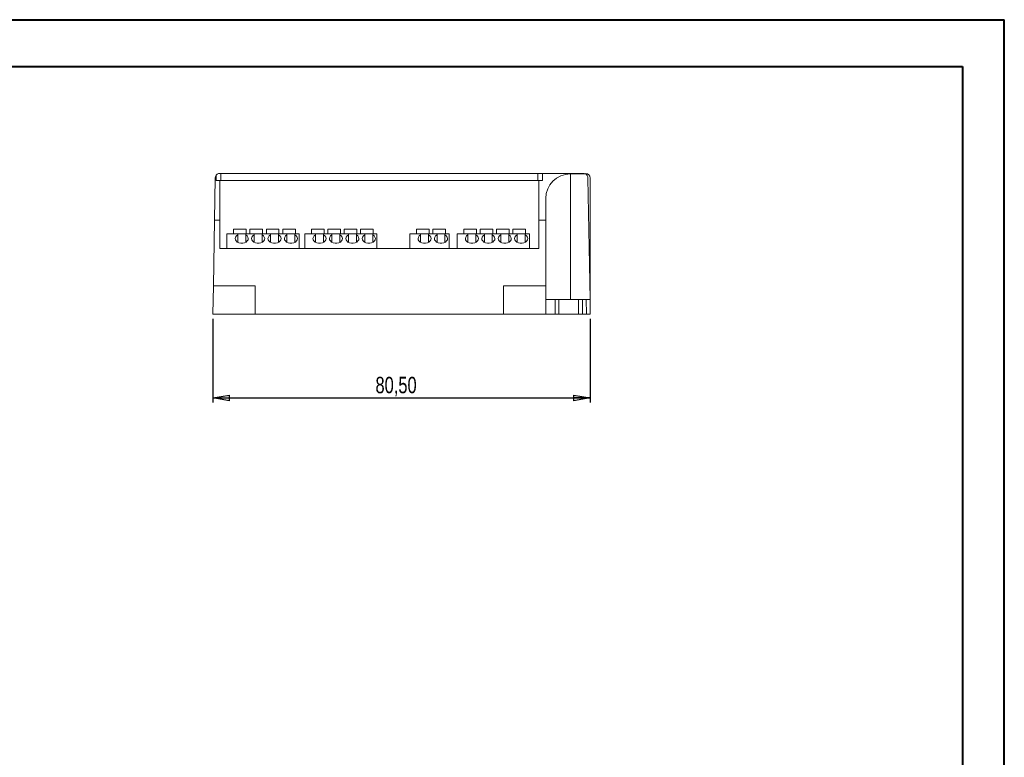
# Model space of a CAD drawing. Header units: millimetres. Extents: x 0 to 420, y -17 to 297.
# Tile 5 of 5: x 210 to 420, y 140 to 297. Entities that reach past the tile are written whole.
import ezdxf

# ---------------------------------------------------------------- set-up
doc = ezdxf.new("R2010")
doc.units = ezdxf.units.MM
doc.layers.add('SYM', color=179, linetype='Continuous')
doc.styles.add('SLDTEXTSTYLE0', font='TXT', dxfattribs={"width": 0.75})
doc.dimstyles.new('SLDDIMSTYLE0', dxfattribs={"dimtxt": 3.5, "dimasz": 3.556, "dimexe": 0, "dimexo": 0.0625, "dimgap": 0.875, "dimtad": 1, "dimrnd": 1e-09, "dimzin": 12, "dimdsep": 46, "dimtxsty": 'SLDTEXTSTYLE0', "dimblk1": 'CLOSED', "dimblk2": 'CLOSED', "dimsah": 1, "dimcen": 0.09, "dimadec": 0, "dimazin": 3, "dimtfac": 1, "dimtofl": 0, "dimtmove": 0, "dimatfit": 3, "dimldrblk": 'CLOSED', "dimfxl": 0, "dimfrac": 2, "dimtolj": 1, "dimtzin": 12, "dimarcsym": 0})

# ---------------------------------------------------------------- blocks, each defined once
blk = doc.blocks.new('_CLOSED')
at = {"color": 0, "linetype": 'ByBlock', "lineweight": -2}
for p, q in [((-1, 0.166667), (0, 0)), ((-1, 0.166667), (-1, -0.166667)), ((0, 0), (-1, -0.166667)), ((0, 0), (-1, 0))]:
    blk.add_line(p, q, dxfattribs=at)
blk = doc.blocks.new('_D_3')
at = {"layer": 'SYM'}
for p, q in [((251.28, 233.45), (251.28, 215.58)), ((331.78, 233.45), (331.78, 215.58)), ((251.28, 216.58), (331.78, 216.58))]:
    blk.add_line(p, q, dxfattribs=at)
at = {"layer": 'SYM', "xscale": 3.556, "yscale": 3.556, "rotation": 180.0000000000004}
blk.add_blockref('_CLOSED', (251.28, 216.58, -1.25), dxfattribs=at)
at = {"layer": 'SYM', "xscale": 3.556, "yscale": 3.556}
blk.add_blockref('_CLOSED', (331.78, 216.58, -1.25), dxfattribs=at)
at = {"layer": 'SYM', "insert": (285.96, 221.09), "char_height": 3.5, "attachment_point": 1, "style": 'SLDTEXTSTYLE0'}
blk.add_mtext('80,50', dxfattribs=at)

msp = doc.modelspace()

# ---------------------------------------------------------------- linework, layer by layer
at = {"color": 7, "linetype": 'Continuous', "lineweight": 40}
for p, q in [((0.079, 297.215), (420.079, 297.215)), ((420.079, 0.215), (420.079, 297.215)), ((25.079, 287.215), (411.144, 287.215)), ((411.144, 287.215), (411.144, 10.215))]:
    msp.add_line(p, q, dxfattribs=at)
at = {"color": 7, "linetype": 'Continuous', "lineweight": 15}
for p, q in [((251.79, 263.469), (251.632, 254.452)), ((251.983, 262.952), (251.983, 264.043)), ((251.983, 262.952), (252.783, 262.952)), ((252.783, 254.452), (252.783, 262.952)), ((320.783, 262.952), (252.783, 262.952)), ((252.983, 264.452), (252.79, 264.452)), ((252.983, 264.452), (252.983, 262.952)), ((320.583, 264.452), (252.983, 264.452)), ((320.583, 264.452), (320.583, 262.952)), ((321.583, 264.452), (320.583, 264.452)), ((320.783, 262.952), (320.783, 254.452)), ((320.783, 262.952), (321.583, 262.952)), ((321.583, 264.452), (330.277, 264.452)), ((321.583, 262.952), (321.583, 264.452)), ((327.533, 264.352), (330.713, 264.352)), ((327.533, 237.552), (327.533, 264.352)), ((331.729, 237.552), (331.277, 263.469)), ((331.783, 234.452), (331.783, 263.452)), ((322.283, 254.452), (322.283, 259.102)), ((251.388, 240.452), (251.632, 254.452)), ((252.783, 254.452), (251.632, 254.452)), ((252.783, 254.452), (252.783, 248.452)), ((320.783, 248.452), (320.783, 254.452)), ((322.283, 254.452), (320.783, 254.452)), ((322.283, 254.452), (322.283, 240.452)), ((255.683, 251.552), (255.683, 252.552)), ((255.683, 252.552), (258.383, 252.552)), ((258.383, 251.552), (258.383, 252.552)), ((259.183, 252.552), (261.883, 252.552)), ((259.183, 251.552), (259.183, 252.552)), ((261.883, 251.552), (261.883, 252.552)), ((262.683, 251.552), (262.683, 252.552)), ((262.683, 252.552), (265.383, 252.552)), ((265.383, 251.552), (265.383, 252.552)), ((266.183, 251.552), (266.183, 252.552)), ((266.183, 252.552), (268.883, 252.552)), ((268.883, 251.552), (268.883, 252.552)), ((272.283, 251.552), (272.283, 252.552)), ((272.283, 252.552), (274.983, 252.552)), ((274.983, 251.552), (274.983, 252.552)), ((275.783, 251.552), (275.783, 252.552)), ((275.783, 252.552), (278.483, 252.552)), ((278.483, 251.552), (278.483, 252.552)), ((279.283, 251.552), (279.283, 252.552)), ((279.283, 252.552), (281.983, 252.552)), ((281.983, 251.552), (281.983, 252.552)), ((282.783, 251.552), (282.783, 252.552)), ((282.783, 252.552), (285.483, 252.552)), ((285.483, 251.552), (285.483, 252.552)), ((294.683, 251.552), (294.683, 252.552)), ((294.683, 252.552), (297.383, 252.552)), ((297.383, 251.552), (297.383, 252.552)), ((298.183, 251.552), (298.183, 252.552)), ((298.183, 252.552), (300.883, 252.552)), ((300.883, 251.552), (300.883, 252.552)), ((304.783, 251.552), (304.783, 252.552)), ((304.783, 252.552), (307.483, 252.552)), ((307.483, 251.552), (307.483, 252.552)), ((308.283, 251.552), (308.283, 252.552)), ((308.283, 252.552), (310.983, 252.552)), ((310.983, 251.552), (310.983, 252.552)), ((311.783, 251.552), (311.783, 252.552)), ((311.783, 252.552), (314.483, 252.552)), ((314.483, 251.552), (314.483, 252.552)), ((315.283, 251.552), (315.283, 252.552)), ((315.283, 252.552), (317.983, 252.552)), ((317.983, 251.552), (317.983, 252.552)), ((254.283, 251.552), (256.583, 251.552)), ((254.283, 251.552), (254.283, 248.452)), ((256.583, 251.348), (256.583, 251.552)), ((258.283, 251.552), (256.583, 251.552)), ((256.583, 251.348), (256.583, 249.775)), ((258.283, 251.552), (258.283, 251.348)), ((258.283, 251.552), (260.083, 251.552)), ((258.283, 249.775), (258.283, 251.348)), ((260.083, 251.348), (260.083, 251.552)), ((261.783, 251.552), (260.083, 251.552)), ((260.083, 251.348), (260.083, 249.775)), ((261.783, 251.552), (261.783, 251.348)), ((261.783, 251.552), (263.583, 251.552)), ((261.783, 249.775), (261.783, 251.348)), ((263.583, 251.348), (263.583, 251.552)), ((265.283, 251.552), (263.583, 251.552)), ((263.583, 251.348), (263.583, 249.775)), ((265.283, 251.552), (265.283, 251.348)), ((265.283, 251.552), (267.083, 251.552)), ((265.283, 249.775), (265.283, 251.348)), ((267.083, 251.348), (267.083, 251.552)), ((268.783, 251.552), (267.083, 251.552)), ((267.083, 251.348), (267.083, 249.775)), ((268.783, 251.552), (268.783, 251.348)), ((268.783, 251.552), (269.683, 251.552)), ((268.783, 249.775), (268.783, 251.348)), ((269.683, 248.452), (269.683, 251.552)), ((270.883, 251.552), (273.183, 251.552)), ((270.883, 251.552), (270.883, 248.452)), ((273.183, 251.348), (273.183, 251.552)), ((274.883, 251.552), (273.183, 251.552)), ((273.183, 251.348), (273.183, 249.775)), ((274.883, 251.552), (274.883, 251.348)), ((274.883, 251.552), (276.683, 251.552)), ((274.883, 249.775), (274.883, 251.348)), ((276.683, 251.348), (276.683, 251.552)), ((278.383, 251.552), (276.683, 251.552)), ((276.683, 251.348), (276.683, 249.775)), ((278.383, 251.552), (278.383, 251.348)), ((278.383, 251.552), (280.183, 251.552)), ((278.383, 249.775), (278.383, 251.348)), ((280.183, 251.348), (280.183, 251.552)), ((281.883, 251.552), (280.183, 251.552)), ((280.183, 251.348), (280.183, 249.775)), ((281.883, 251.552), (281.883, 251.348)), ((281.883, 251.552), (283.683, 251.552)), ((281.883, 249.775), (281.883, 251.348)), ((283.683, 251.348), (283.683, 251.552)), ((285.383, 251.552), (283.683, 251.552)), ((283.683, 251.348), (283.683, 249.775)), ((285.383, 251.552), (285.383, 251.348)), ((285.383, 251.552), (286.283, 251.552)), ((285.383, 249.775), (285.383, 251.348)), ((286.283, 248.452), (286.283, 251.552)), ((293.283, 251.552), (295.583, 251.552)), ((293.283, 251.552), (293.283, 248.452)), ((295.583, 251.348), (295.583, 251.552)), ((297.283, 251.552), (295.583, 251.552)), ((295.583, 251.348), (295.583, 249.775)), ((297.283, 251.552), (297.283, 251.348)), ((297.283, 251.552), (299.083, 251.552)), ((297.283, 249.775), (297.283, 251.348)), ((299.083, 251.348), (299.083, 251.552)), ((300.783, 251.552), (299.083, 251.552)), ((299.083, 251.348), (299.083, 249.775)), ((300.783, 251.552), (300.783, 251.348)), ((300.783, 251.552), (301.683, 251.552)), ((300.783, 249.775), (300.783, 251.348)), ((301.683, 248.452), (301.683, 251.552)), ((303.383, 251.552), (305.683, 251.552)), ((303.383, 251.552), (303.383, 248.452)), ((305.683, 251.348), (305.683, 251.552)), ((307.383, 251.552), (305.683, 251.552)), ((305.683, 251.348), (305.683, 249.775)), ((307.383, 251.552), (307.383, 251.348)), ((307.383, 251.552), (309.183, 251.552)), ((307.383, 249.775), (307.383, 251.348)), ((309.183, 251.348), (309.183, 251.552)), ((310.883, 251.552), (309.183, 251.552)), ((309.183, 251.348), (309.183, 249.775)), ((310.883, 251.552), (310.883, 251.348)), ((310.883, 251.552), (312.683, 251.552)), ((310.883, 249.775), (310.883, 251.348)), ((312.683, 251.348), (312.683, 251.552)), ((314.383, 251.552), (312.683, 251.552)), ((312.683, 251.348), (312.683, 249.775)), ((314.383, 251.552), (314.383, 251.348)), ((314.383, 251.552), (316.183, 251.552)), ((314.383, 249.775), (314.383, 251.348)), ((316.183, 251.348), (316.183, 251.552)), ((317.883, 251.552), (316.183, 251.552)), ((316.183, 251.348), (316.183, 249.775)), ((317.883, 251.552), (317.883, 251.348)), ((317.883, 251.552), (318.783, 251.552)), ((317.883, 249.775), (317.883, 251.348)), ((318.783, 248.452), (318.783, 251.552)), ((252.783, 248.452), (320.783, 248.452)), ((251.283, 234.452), (251.388, 240.452)), ((251.388, 240.452), (260.283, 240.452)), ((260.283, 234.452), (260.283, 240.452)), ((313.283, 234.452), (313.283, 240.452)), ((313.283, 240.452), (322.283, 240.452)), ((322.283, 234.452), (322.283, 240.452)), ((322.283, 237.552), (324.283, 237.552)), ((324.283, 237.552), (324.283, 234.452)), ((325.083, 237.552), (324.283, 237.552)), ((325.083, 234.452), (325.083, 237.552)), ((325.083, 237.552), (329.283, 237.552)), ((329.283, 237.552), (329.283, 234.452)), ((330.083, 237.552), (329.283, 237.552)), ((330.083, 237.552), (330.083, 234.452)), ((330.083, 237.552), (330.929, 237.552)), ((330.983, 234.452), (330.929, 237.552)), ((331.729, 237.552), (330.929, 237.552)), ((331.783, 234.452), (331.729, 237.552)), ((251.283, 234.452), (260.283, 234.452)), ((260.283, 234.452), (313.283, 234.452)), ((313.283, 234.452), (322.283, 234.452)), ((322.283, 234.452), (324.283, 234.452)), ((325.083, 234.452), (324.283, 234.452)), ((325.083, 234.452), (329.283, 234.452)), ((330.083, 234.452), (329.283, 234.452)), ((330.983, 234.452), (330.083, 234.452)), ((331.783, 234.452), (330.983, 234.452))]:
    msp.add_line(p, q, dxfattribs=at)
at = {"color": 7, "linetype": 'Continuous', "lineweight": 15, "flags": 128}
for points in [[(256.583, 251.348), (256.298, 251.141), (256.11, 250.885), (256.034, 250.601), (256.078, 250.314), (256.237, 250.048), (256.497, 249.825), (256.838, 249.666), (257.229, 249.582), (257.637, 249.582), (258.029, 249.666), (258.369, 249.825), (258.63, 250.048), (258.789, 250.314), (258.832, 250.601), (258.756, 250.885), (258.568, 251.141), (258.283, 251.348)], [(260.083, 251.348), (259.798, 251.141), (259.61, 250.885), (259.534, 250.601), (259.578, 250.314), (259.737, 250.048), (259.997, 249.825), (260.338, 249.666), (260.729, 249.582), (261.137, 249.582), (261.529, 249.666), (261.869, 249.825), (262.13, 250.048), (262.289, 250.314), (262.332, 250.601), (262.256, 250.885), (262.068, 251.141), (261.783, 251.348)], [(263.583, 251.348), (263.298, 251.141), (263.11, 250.885), (263.034, 250.601), (263.078, 250.314), (263.237, 250.048), (263.497, 249.825), (263.838, 249.666), (264.229, 249.582), (264.637, 249.582), (265.029, 249.666), (265.369, 249.825), (265.63, 250.048), (265.789, 250.314), (265.832, 250.601), (265.756, 250.885), (265.568, 251.141), (265.283, 251.348)], [(267.083, 251.348), (266.798, 251.141), (266.61, 250.885), (266.534, 250.601), (266.578, 250.314), (266.737, 250.048), (266.997, 249.825), (267.338, 249.666), (267.729, 249.582), (268.137, 249.582), (268.529, 249.666), (268.869, 249.825), (269.13, 250.048), (269.289, 250.314), (269.332, 250.601), (269.256, 250.885), (269.068, 251.141), (268.783, 251.348)], [(273.183, 251.348), (272.898, 251.141), (272.71, 250.885), (272.634, 250.601), (272.678, 250.314), (272.837, 250.048), (273.097, 249.825), (273.438, 249.666), (273.829, 249.582), (274.237, 249.582), (274.629, 249.666), (274.969, 249.825), (275.23, 250.048), (275.389, 250.314), (275.432, 250.601), (275.356, 250.885), (275.168, 251.141), (274.883, 251.348)], [(276.683, 251.348), (276.398, 251.141), (276.21, 250.885), (276.134, 250.601), (276.178, 250.314), (276.337, 250.048), (276.597, 249.825), (276.938, 249.666), (277.329, 249.582), (277.737, 249.582), (278.129, 249.666), (278.469, 249.825), (278.73, 250.048), (278.889, 250.314), (278.932, 250.601), (278.856, 250.885), (278.668, 251.141), (278.383, 251.348)], [(280.183, 251.348), (279.898, 251.141), (279.71, 250.885), (279.634, 250.601), (279.678, 250.314), (279.837, 250.048), (280.097, 249.825), (280.438, 249.666), (280.829, 249.582), (281.237, 249.582), (281.629, 249.666), (281.969, 249.825), (282.23, 250.048), (282.389, 250.314), (282.432, 250.601), (282.356, 250.885), (282.168, 251.141), (281.883, 251.348)], [(283.683, 251.348), (283.398, 251.141), (283.21, 250.885), (283.134, 250.601), (283.178, 250.314), (283.337, 250.048), (283.597, 249.825), (283.938, 249.666), (284.329, 249.582), (284.737, 249.582), (285.129, 249.666), (285.469, 249.825), (285.73, 250.048), (285.889, 250.314), (285.932, 250.601), (285.856, 250.885), (285.668, 251.141), (285.383, 251.348)], [(295.583, 251.348), (295.298, 251.141), (295.11, 250.885), (295.034, 250.601), (295.078, 250.314), (295.237, 250.048), (295.497, 249.825), (295.838, 249.666), (296.229, 249.582), (296.637, 249.582), (297.029, 249.666), (297.369, 249.825), (297.63, 250.048), (297.789, 250.314), (297.832, 250.601), (297.756, 250.885), (297.568, 251.141), (297.283, 251.348)], [(299.083, 251.348), (298.798, 251.141), (298.61, 250.885), (298.534, 250.601), (298.578, 250.314), (298.737, 250.048), (298.997, 249.825), (299.338, 249.666), (299.729, 249.582), (300.137, 249.582), (300.529, 249.666), (300.869, 249.825), (301.13, 250.048), (301.289, 250.314), (301.332, 250.601), (301.256, 250.885), (301.068, 251.141), (300.783, 251.348)], [(305.683, 251.348), (305.398, 251.141), (305.21, 250.885), (305.134, 250.601), (305.178, 250.314), (305.337, 250.048), (305.597, 249.825), (305.938, 249.666), (306.329, 249.582), (306.737, 249.582), (307.129, 249.666), (307.469, 249.825), (307.73, 250.048), (307.889, 250.314), (307.932, 250.601), (307.856, 250.885), (307.668, 251.141), (307.383, 251.348)], [(309.183, 251.348), (308.898, 251.141), (308.71, 250.885), (308.634, 250.601), (308.678, 250.314), (308.837, 250.048), (309.097, 249.825), (309.438, 249.666), (309.829, 249.582), (310.237, 249.582), (310.629, 249.666), (310.969, 249.825), (311.23, 250.048), (311.389, 250.314), (311.432, 250.601), (311.356, 250.885), (311.168, 251.141), (310.883, 251.348)], [(312.683, 251.348), (312.398, 251.141), (312.21, 250.885), (312.134, 250.601), (312.178, 250.314), (312.337, 250.048), (312.597, 249.825), (312.938, 249.666), (313.329, 249.582), (313.737, 249.582), (314.129, 249.666), (314.469, 249.825), (314.73, 250.048), (314.889, 250.314), (314.932, 250.601), (314.856, 250.885), (314.668, 251.141), (314.383, 251.348)], [(316.183, 251.348), (315.898, 251.141), (315.71, 250.885), (315.634, 250.601), (315.678, 250.314), (315.837, 250.048), (316.097, 249.825), (316.438, 249.666), (316.829, 249.582), (317.237, 249.582), (317.629, 249.666), (317.969, 249.825), (318.23, 250.048), (318.389, 250.314), (318.432, 250.601), (318.356, 250.885), (318.168, 251.141), (317.883, 251.348)]]:
    msp.add_lwpolyline(points, dxfattribs=at)
at = {"color": 7, "linetype": 'Continuous', "lineweight": 15}
for centre, radius, start, end in [((252.79, 263.452), 1, 143.74076, 179), ((327.533, 259.102), 5.25, 90, 180), ((330.277, 263.452), 1, 64.15807, 90), ((330.277, 263.452), 1, 1, 64.15807), ((330.783, 263.452), 1, 0, 90)]:
    msp.add_arc(centre, radius, start, end, dxfattribs=at)
msp.add_open_spline([(252.79, 264.452), (252.55, 264.452), (252.345, 264.363), (252.138, 264.215), (252.083, 264.162), (252.006, 264.076), (251.983, 264.043), (251.983, 264.043)], degree=3, knots=[0, 0, 0, 0, 0.5, 0.5, 0.75, 0.75, 1, 1, 1, 1], dxfattribs=at)

# ---------------------------------------------------------------- dimensions: what is measured, and where the dimension line sits
at = {"layer": 'SYM'}
dim = msp.add_linear_dim(base=(331.783, 216.575), p1=(251.283, 234.452), p2=(331.783, 234.452), dimstyle='SLDDIMSTYLE0', dxfattribs=at)
dim.commit()
dim.dimension.update_dxf_attribs({"geometry": '_D_3', "text_midpoint": (291.782, 216.575), "dimtype": 160})

doc.saveas('drawing.dxf')
